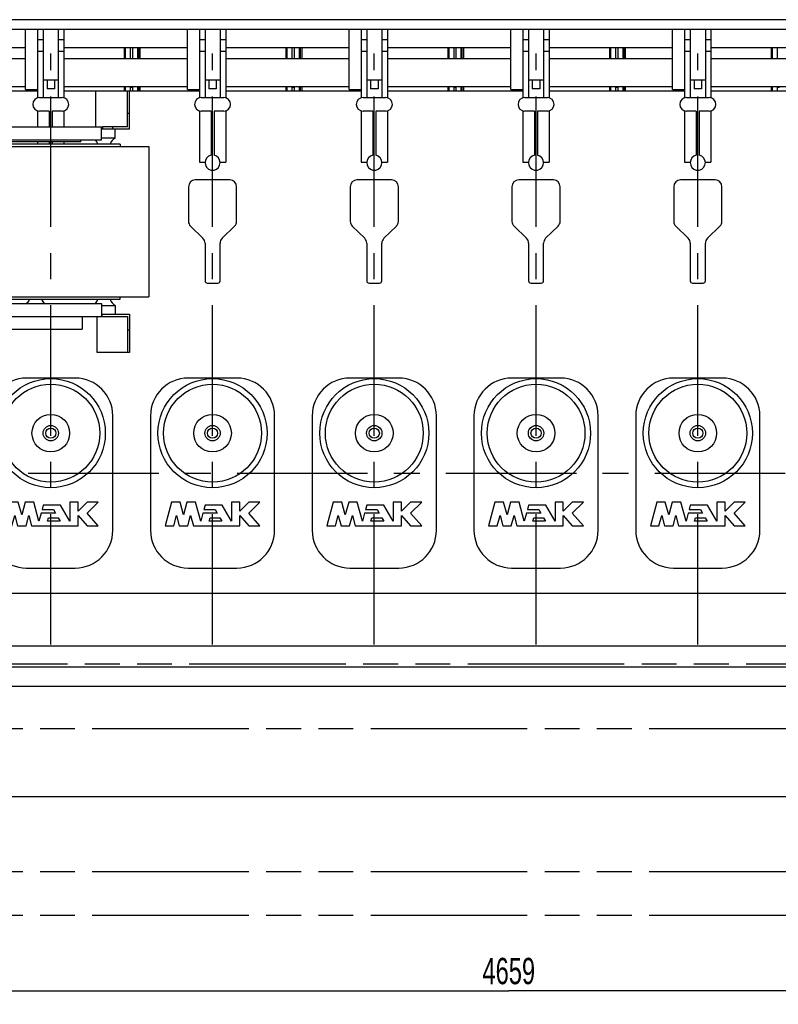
# Model space of a CAD drawing. Header units: millimetres. Extents: x 0 to 841, y 0 to 594.
# Tile 50 of 63: x 375 to 476, y 329 to 460. Entities that reach past the tile are written whole.
import ezdxf
from ezdxf.enums import TextEntityAlignment as Align

# ---------------------------------------------------------------- set-up
doc = ezdxf.new("R2010")
doc.units = ezdxf.units.MM
doc.header["$LTSCALE"] = 46.255
doc.linetypes.add('CENTER', pattern=[0.6, 0.375, -0.075, 0.075, -0.075])
doc.linetypes.add('PHANTOM', pattern=[0.8, 0.45, -0.05, 0.1, -0.05, 0.1, -0.05])
doc.layers.get('0').update_dxf_attribs({"linetype": 'CONTINUOUS'})
for name, color, linetype in [('25007_060000_TLKGS_KGS_V_ABL8', 7, 'CONTINUOUS'), ('25007_061000_TLKGS_KGS_V_ABL22', 7, 'CONTINUOUS'), ('25007_884500_27_SIMPLE1_T1_X_PBL89', 7, 'CONTINUOUS'), ('25007_884500_27_SIMPLE1_T2_X_PBL90', 7, 'CONTINUOUS'), ('25007_884500_27_SIMPLE1_T3_X_PBL84', 7, 'CONTINUOUS'), ('25007_884500_27_SIMPLE1_X_ABL83', 7, 'CONTINUOUS'), ('25097_000000_IMO-2_SKL_PBL93', 7, 'CONTINUOUS'), ('25097_000000_TLKGS_MARKETING_ABL3', 7, 'CONTINUOUS'), ('25097_030000_TLKGS_V_ABL4', 7, 'CONTINUOUS'), ('25097_100000_TLKGS_V_ABL38', 7, 'CONTINUOUS'), ('25097_111000_21_SIMPLE1_A_ABL65', 7, 'CONTINUOUS'), ('25097_111000_21_SIMPLE1_T1_A_PBL66', 7, 'CONTINUOUS'), ('25097_111000_21_SIMPLE1_T2_A_PBL102', 7, 'CONTINUOUS'), ('25097_111000_21_SIMPLE1_T2_A_PBL105', 7, 'CONTINUOUS'), ('25097_111000_21_SIMPLE1_T2_A_PBL108', 7, 'CONTINUOUS'), ('25097_111000_21_SIMPLE1_T2_A_PBL111', 7, 'CONTINUOUS'), ('25097_111000_21_SIMPLE1_T2_A_PBL112', 7, 'CONTINUOUS'), ('25097_111200_24_SIMPLE1_T5_X_PBL94', 7, 'CONTINUOUS'), ('25097_111200_24_SIMPLE1_T5_X_PBL95', 7, 'CONTINUOUS'), ('25097_111200_24_SIMPLE1_T5_X_PBL96', 7, 'CONTINUOUS'), ('25097_111200_24_SIMPLE1_T5_X_PBL97', 7, 'CONTINUOUS'), ('25097_111200_24_SIMPLE1_T5_X_PBL98', 7, 'CONTINUOUS'), ('25097_111200_24_SIMPLE1_X_ABL67', 7, 'CONTINUOUS'), ('25097_122000_01_SIMPLE1_D_ABL56', 7, 'CONTINUOUS'), ('25097_122000_01_SIMPLE1_T1_D_PBL57', 7, 'CONTINUOUS'), ('25097_122000_03_SIMPLE1_B_ABL39', 7, 'CONTINUOUS'), ('25097_122000_03_SIMPLE1_T1_B_PBL40', 7, 'CONTINUOUS'), ('25097_171000_21_SIMPLE1_A_ABL109', 7, 'CONTINUOUS'), ('25097_171000_21_SIMPLE1_T1_A_PBL110', 7, 'CONTINUOUS'), ('25097_700000_TLKGS_V_ABL5', 7, 'CONTINUOUS'), ('25097_727000_27_SIMPLE1_B_ABL6', 7, 'CONTINUOUS'), ('25097_727000_27_SIMPLE1_T1_B_PBL7', 7, 'CONTINUOUS'), ('25097_727200_01_SIMPLE1_T1_X_PBL92', 7, 'CONTINUOUS'), ('25097_727200_01_SIMPLE1_X_ABL91', 7, 'CONTINUOUS'), ('25097_800000_TLKGS_V_ABL85', 7, 'CONTINUOUS'), ('25097_832000_02_SIMPLE1_C_ABL86', 7, 'CONTINUOUS'), ('25097_832000_02_SIMPLE1_T1_C_PBL87', 7, 'CONTINUOUS'), ('new_view_1_VBL0', 7, 'CONTINUOUS')]:
    doc.layers.add(name, color=color, linetype=linetype)
doc.styles.get("Standard").update_dxf_attribs({"font": 'txt', "width": 0.6})
doc.dimstyles.new('DIMSTYLE_1', dxfattribs={"dimtxt": 3.5, "dimasz": 3.5, "dimexe": 1.8, "dimexo": 0, "dimgap": 0.875, "dimtad": 1, "dimlfac": 20, "dimdsep": 46, "dimtxsty": 'Standard', "dimblk": '_FILLED', "dimblk1": '_FILLED', "dimblk2": '_FILLED', "dimcen": 0.09, "dimadec": 0, "dimazin": 0, "dimtp": 2, "dimtm": 2, "dimtfac": 1, "dimtofl": 0, "dimtmove": 0, "dimatfit": 3, "dimldrblk": '_FILLED', "dimfxl": 1, "dimtolj": 1, "dimarcsym": 0})

# ---------------------------------------------------------------- blocks, each defined once
blk = doc.blocks.new('_FILLED')
at = {"color": 0, "linetype": 'ByBlock'}
blk.add_solid([(0, 0), (-1, 0.167), (-1, -0.167)], dxfattribs=at)
blk = doc.blocks.new('*D24')
at = {"color": 2, "linetype": 'Continuous'}
for p, q in [((323.9, 377), (323.9, 329.4)), ((556.85, 377), (556.85, 329.4)), ((323.9, 331.2), (440.375, 331.2)), ((556.85, 331.2), (440.375, 331.2))]:
    blk.add_line(p, q, dxfattribs=at)
at = {"color": 2, "linetype": 'Continuous', "xscale": 3.5, "yscale": 3.5, "zscale": 3.5, "rotation": 180}
blk.add_blockref('_FILLED', (323.9, 331.2), dxfattribs=at)
at = {"color": 2, "linetype": 'Continuous', "xscale": 3.5, "yscale": 3.5, "zscale": 3.5}
blk.add_blockref('_FILLED', (556.85, 331.2), dxfattribs=at)
at = {"color": 2, "linetype": 'Continuous', "width": 0.672619}
blk.add_text('4659', height=3.5, dxfattribs=at).set_placement((440.375, 332.075), align=Align.CENTER)
blk = doc.blocks.new('25097_727000_27_SIMPLE1_T1_B_PBL7', base_point=(409.47, 490.22))
at = {"layer": '25097_727000_27_SIMPLE1_T1_B_PBL7', "color": 7, "linetype": 'Continuous'}
for p, q in [((544.6, 460.25), (345.93, 460.25)), ((544.6, 458.95), (345.93, 458.95))]:
    blk.add_line(p, q, dxfattribs=at)
blk = doc.blocks.new('25097_727000_27_SIMPLE1_B_ABL6', base_point=(409.47, 490.22))
at = {"layer": '25097_727000_27_SIMPLE1_T1_B_PBL7'}
blk.add_blockref('25097_727000_27_SIMPLE1_T1_B_PBL7', (409.47, 490.22), dxfattribs=at)
blk = doc.blocks.new('25097_727200_01_SIMPLE1_T1_X_PBL92', base_point=(444, 449.6))
at = {"layer": '25097_727200_01_SIMPLE1_T1_X_PBL92', "color": 7, "linetype": 'Continuous'}
for p, q in [((356.25, 458.95), (356.25, 449.86)), ((357, 458.95), (357, 449.9)), ((359, 458.95), (359, 449.9)), ((359.75, 458.95), (359.75, 449.86)), ((377.75, 458.95), (377.75, 449.86)), ((378.5, 458.95), (378.5, 449.9)), ((380.5, 458.95), (380.5, 449.9)), ((381.25, 458.95), (381.25, 449.86)), ((399.25, 458.95), (399.25, 449.86)), ((400, 458.95), (400, 449.9)), ((402, 458.95), (402, 449.9)), ((402.75, 458.95), (402.75, 449.86)), ((420.75, 458.95), (420.75, 449.86)), ((421.5, 458.95), (421.5, 449.9)), ((423.5, 458.95), (423.5, 449.9)), ((424.25, 458.95), (424.25, 449.86)), ((442.25, 458.95), (442.25, 449.86)), ((443, 458.95), (443, 449.9)), ((445, 458.95), (445, 449.9)), ((445.75, 458.95), (445.75, 449.86)), ((463.75, 458.95), (463.75, 449.86)), ((464.5, 458.95), (464.5, 449.9)), ((466.5, 458.95), (466.5, 449.9)), ((467.25, 458.95), (467.25, 449.86)), ((485.25, 458.95), (485.25, 449.86)), ((486, 458.95), (486, 449.9)), ((488, 458.95), (488, 449.9)), ((488.75, 458.95), (488.75, 449.86)), ((506.75, 458.95), (506.75, 449.86)), ((507.5, 458.95), (507.5, 449.9)), ((509.5, 458.95), (509.5, 449.9)), ((510.25, 458.95), (510.25, 449.86)), ((528.25, 458.95), (528.25, 449.86)), ((529, 458.95), (529, 449.9)), ((531, 458.95), (531, 449.9)), ((531.75, 458.95), (531.75, 449.86)), ((356.25, 457.63), (357, 457.63)), ((359, 457.63), (359.75, 457.63)), ((377.75, 457.63), (378.5, 457.63)), ((380.5, 457.63), (381.25, 457.63)), ((399.25, 457.63), (400, 457.63)), ((402, 457.63), (402.75, 457.63)), ((420.75, 457.63), (421.5, 457.63)), ((423.5, 457.63), (424.25, 457.63)), ((442.25, 457.63), (443, 457.63)), ((445, 457.63), (445.75, 457.63)), ((463.75, 457.63), (464.5, 457.63)), ((466.5, 457.63), (467.25, 457.63)), ((485.25, 457.63), (486, 457.63)), ((488, 457.63), (488.75, 457.63)), ((506.75, 457.63), (507.5, 457.63)), ((509.5, 457.63), (510.25, 457.63)), ((528.25, 457.63), (529, 457.63)), ((531, 457.63), (531.75, 457.63)), ((356.25, 456.08), (357, 456.08)), ((359, 456.08), (359.75, 456.08)), ((377.75, 456.08), (378.5, 456.08)), ((380.5, 456.08), (381.25, 456.08)), ((399.25, 456.08), (400, 456.08)), ((402, 456.08), (402.75, 456.08)), ((420.75, 456.08), (421.5, 456.08)), ((423.5, 456.08), (424.25, 456.08)), ((442.25, 456.08), (443, 456.08)), ((445, 456.08), (445.75, 456.08)), ((463.75, 456.08), (464.5, 456.08)), ((466.5, 456.08), (467.25, 456.08)), ((485.25, 456.08), (486, 456.08)), ((488, 456.08), (488.75, 456.08)), ((506.75, 456.08), (507.5, 456.08)), ((509.5, 456.08), (510.25, 456.08)), ((528.25, 456.08), (529, 456.08)), ((531, 456.08), (531.75, 456.08)), ((357, 452.25), (359, 452.25)), ((357.5, 452.25), (357.5, 451.05)), ((358.5, 452.25), (358.5, 451.05)), ((378.5, 452.25), (380.5, 452.25)), ((379, 452.25), (379, 451.05)), ((380, 452.25), (380, 451.05)), ((400, 452.25), (402, 452.25)), ((400.5, 452.25), (400.5, 451.05)), ((401.5, 452.25), (401.5, 451.05)), ((421.5, 452.25), (423.5, 452.25)), ((422, 452.25), (422, 451.05)), ((423, 452.25), (423, 451.05)), ((443, 452.25), (445, 452.25)), ((443.5, 452.25), (443.5, 451.05)), ((444.5, 452.25), (444.5, 451.05)), ((464.5, 452.25), (466.5, 452.25)), ((465, 452.25), (465, 451.05)), ((466, 452.25), (466, 451.05)), ((486, 452.25), (488, 452.25)), ((486.5, 452.25), (486.5, 451.05)), ((487.5, 452.25), (487.5, 451.05)), ((507.5, 452.25), (509.5, 452.25)), ((508, 452.25), (508, 451.05)), ((509, 452.25), (509, 451.05)), ((529, 452.25), (531, 452.25)), ((529.5, 452.25), (529.5, 451.05)), ((530.5, 452.25), (530.5, 451.05)), ((358.5, 451.05), (357.5, 451.05)), ((380, 451.05), (379, 451.05)), ((401.5, 451.05), (400.5, 451.05)), ((423, 451.05), (422, 451.05)), ((444.5, 451.05), (443.5, 451.05)), ((466, 451.05), (465, 451.05)), ((487.5, 451.05), (486.5, 451.05)), ((509, 451.05), (508, 451.05)), ((530.5, 451.05), (529.5, 451.05)), ((356.5, 449.9), (359.5, 449.9)), ((378, 449.9), (381, 449.9)), ((399.5, 449.9), (402.5, 449.9)), ((421, 449.9), (424, 449.9)), ((442.5, 449.9), (445.5, 449.9)), ((464, 449.9), (467, 449.9)), ((485.5, 449.9), (488.5, 449.9)), ((507, 449.9), (510, 449.9)), ((528.5, 449.9), (531.5, 449.9)), ((356.25, 448.14), (356.25, 446)), ((357.8, 448.1), (356.5, 448.1)), ((357.8, 448.1), (357.8, 446)), ((358.2, 448.1), (358.2, 446)), ((359.5, 448.1), (358.2, 448.1)), ((359.75, 448.14), (359.75, 446)), ((377.75, 448.14), (377.75, 446)), ((379.3, 448.1), (378, 448.1)), ((379.3, 448.1), (379.3, 446)), ((379.7, 448.1), (379.7, 446)), ((381, 448.1), (379.7, 448.1)), ((381.25, 448.14), (381.25, 446)), ((399.25, 448.14), (399.25, 441.33)), ((400.8, 448.1), (399.5, 448.1)), ((400.8, 448.1), (400.8, 442.23)), ((401.2, 448.1), (401.2, 442.23)), ((402.5, 448.1), (401.2, 448.1)), ((402.75, 448.14), (402.75, 441.33)), ((420.75, 448.14), (420.75, 441.33)), ((422.3, 448.1), (421, 448.1)), ((422.3, 448.1), (422.3, 442.23)), ((424, 448.1), (422.7, 448.1)), ((422.7, 448.1), (422.7, 442.23)), ((424.25, 448.14), (424.25, 441.33)), ((442.25, 448.14), (442.25, 441.33)), ((443.8, 448.1), (442.5, 448.1)), ((443.8, 448.1), (443.8, 442.23)), ((445.5, 448.1), (444.2, 448.1)), ((444.2, 448.1), (444.2, 442.23)), ((445.75, 448.14), (445.75, 441.33)), ((463.75, 448.14), (463.75, 441.33)), ((465.3, 448.1), (464, 448.1)), ((465.3, 448.1), (465.3, 442.23)), ((467, 448.1), (465.7, 448.1)), ((465.7, 448.1), (465.7, 442.23)), ((467.25, 448.14), (467.25, 441.33)), ((485.25, 448.14), (485.25, 441.33)), ((486.8, 448.1), (485.5, 448.1)), ((486.8, 448.1), (486.8, 442.23)), ((488.5, 448.1), (487.2, 448.1)), ((487.2, 448.1), (487.2, 442.23)), ((488.75, 448.14), (488.75, 441.33)), ((506.75, 448.14), (506.75, 446)), ((508.3, 448.1), (507, 448.1)), ((508.3, 448.1), (508.3, 446)), ((510, 448.1), (508.7, 448.1)), ((508.7, 448.1), (508.7, 446)), ((510.25, 448.14), (510.25, 446)), ((528.25, 448.14), (528.25, 446)), ((529.8, 448.1), (528.5, 448.1)), ((529.8, 448.1), (529.8, 446)), ((531.5, 448.1), (530.2, 448.1)), ((530.2, 448.1), (530.2, 446)), ((531.75, 448.14), (531.75, 446)), ((356.25, 444.25), (356.25, 443.7)), ((357.8, 444), (357.8, 443.7)), ((358.2, 444), (358.2, 443.7)), ((359.75, 444), (359.75, 443.7)), ((377.75, 444), (377.75, 443.7)), ((379.3, 444), (379.3, 443.7)), ((379.7, 444), (379.7, 443.7)), ((381.25, 444), (381.25, 443.7)), ((506.75, 444), (506.75, 443.7)), ((508.3, 444), (508.3, 443.7)), ((508.7, 444), (508.7, 443.7)), ((510.25, 444), (510.25, 443.7)), ((528.25, 444), (528.25, 443.7)), ((529.8, 444), (529.8, 443.7)), ((530.2, 444), (530.2, 443.7)), ((531.75, 444), (531.75, 443.7)), ((399.25, 441.33), (400, 441.33)), ((402, 441.33), (402.75, 441.33)), ((420.75, 441.33), (421.5, 441.33)), ((423.5, 441.33), (424.25, 441.33)), ((442.25, 441.33), (443, 441.33)), ((445, 441.33), (445.75, 441.33)), ((463.75, 441.33), (464.5, 441.33)), ((466.5, 441.33), (467.25, 441.33)), ((485.25, 441.33), (486, 441.33)), ((488, 441.33), (488.75, 441.33)), ((400.8, 440.27), (400.8, 440.25)), ((400.8, 440.25), (401.2, 440.25)), ((401.2, 440.27), (401.2, 440.25)), ((422.3, 440.27), (422.3, 440.25)), ((422.3, 440.25), (422.7, 440.25)), ((422.7, 440.27), (422.7, 440.25)), ((443.8, 440.27), (443.8, 440.25)), ((443.8, 440.25), (444.2, 440.25)), ((444.2, 440.27), (444.2, 440.25)), ((465.3, 440.27), (465.3, 440.25)), ((465.3, 440.25), (465.7, 440.25)), ((465.7, 440.27), (465.7, 440.25)), ((486.8, 440.27), (486.8, 440.25)), ((486.8, 440.25), (487.2, 440.25)), ((487.2, 440.27), (487.2, 440.25))]:
    blk.add_line(p, q, dxfattribs=at)
for centre, radius, start, end in [((356.5, 449), 0.9, 90, 270), ((359.5, 449), 0.9, 270, 90), ((378, 449), 0.9, 90, 270), ((381, 449), 0.9, 270, 90), ((399.5, 449), 0.9, 90, 270), ((402.5, 449), 0.9, 270, 90), ((421, 449), 0.9, 90, 270), ((424, 449), 0.9, 270, 90), ((442.5, 449), 0.9, 90, 270), ((445.5, 449), 0.9, 270, 90), ((464, 449), 0.9, 90, 270), ((467, 449), 0.9, 270, 90), ((485.5, 449), 0.9, 90, 270), ((488.5, 449), 0.9, 270, 90), ((507, 449), 0.9, 90, 270), ((510, 449), 0.9, 270, 90), ((528.5, 449), 0.9, 90, 270), ((531.5, 449), 0.9, 270, 90), ((401, 441.25), 1, 101.537, 258.463), ((401, 441.25), 1, 281.537, 78.463), ((422.5, 441.25), 1, 101.537, 258.463), ((422.5, 441.25), 1, 281.537, 78.463), ((444, 441.25), 1, 101.537, 258.463), ((444, 441.25), 1, 281.537, 78.463), ((465.5, 441.25), 1, 101.537, 258.463), ((465.5, 441.25), 1, 281.537, 78.463), ((487, 441.25), 1, 101.537, 258.463), ((487, 441.25), 1, 281.537, 78.463)]:
    blk.add_arc(centre, radius, start, end, dxfattribs=at)
blk = doc.blocks.new('25097_727200_01_SIMPLE1_X_ABL91', base_point=(444, 449.600125))
at = {"layer": '25097_727200_01_SIMPLE1_T1_X_PBL92'}
blk.add_blockref('25097_727200_01_SIMPLE1_T1_X_PBL92', (444, 449.600125), dxfattribs=at)
blk = doc.blocks.new('25097_700000_TLKGS_V_ABL5', base_point=(409.47, 480.87))
at = {"layer": '25097_727000_27_SIMPLE1_B_ABL6'}
blk.add_blockref('25097_727000_27_SIMPLE1_B_ABL6', (409.47, 490.22), dxfattribs=at)
at = {"layer": '25097_727200_01_SIMPLE1_X_ABL91'}
blk.add_blockref('25097_727200_01_SIMPLE1_X_ABL91', (444, 449.6), dxfattribs=at)
blk = doc.blocks.new('25097_122000_03_SIMPLE1_T1_B_PBL40', base_point=(440.38, 358.73))
at = {"layer": '25097_122000_03_SIMPLE1_T1_B_PBL40', "color": 8, "linetype": 'PHANTOM'}
for p, q in [((323.9, 374.65), (556.85, 374.65)), ((553.85, 366.02), (331.25, 366.02)), ((553.85, 347), (331.25, 347)), ((553.85, 341.2), (331.25, 341.2))]:
    blk.add_line(p, q, dxfattribs=at)
blk = doc.blocks.new('25097_122000_03_SIMPLE1_B_ABL39', base_point=(440.375, 358.725))
at = {"layer": '25097_122000_03_SIMPLE1_T1_B_PBL40'}
blk.add_blockref('25097_122000_03_SIMPLE1_T1_B_PBL40', (440.375, 358.725), dxfattribs=at)
blk = doc.blocks.new('25097_122000_01_SIMPLE1_T1_D_PBL57', base_point=(440.38, 366.98))
at = {"layer": '25097_122000_01_SIMPLE1_T1_D_PBL57', "color": 7, "linetype": 'Continuous'}
for p, q in [((556.85, 374.2), (323.9, 374.2)), ((554.25, 371.65), (330.85, 371.65)), ((554.25, 356.95), (330.85, 356.95))]:
    blk.add_line(p, q, dxfattribs=at)
blk = doc.blocks.new('25097_122000_01_SIMPLE1_D_ABL56', base_point=(440.375, 366.975))
at = {"layer": '25097_122000_01_SIMPLE1_T1_D_PBL57'}
blk.add_blockref('25097_122000_01_SIMPLE1_T1_D_PBL57', (440.375, 366.975), dxfattribs=at)
blk = doc.blocks.new('25097_111000_21_SIMPLE1_T1_A_PBL66', base_point=(440.88, 413.88))
at = {"layer": '25097_111000_21_SIMPLE1_T1_A_PBL66', "color": 7, "linetype": 'Continuous'}
for p, q in [((377.75, 450.75), (359.75, 450.75)), ((385.48, 450.75), (381.25, 450.75)), ((399.25, 450.75), (389.98, 450.75)), ((420.75, 450.75), (402.75, 450.75)), ((442.25, 450.75), (424.25, 450.75)), ((463.75, 450.75), (445.75, 450.75)), ((485.25, 450.75), (467.25, 450.75)), ((403.3, 438.95), (398.7, 438.95)), ((424.8, 438.95), (420.2, 438.95)), ((446.3, 438.95), (441.7, 438.95)), ((467.8, 438.95), (463.2, 438.95)), ((397.8, 438.05), (397.8, 433.45)), ((404.2, 433.45), (404.2, 438.05)), ((419.3, 438.05), (419.3, 433.45)), ((425.7, 433.45), (425.7, 438.05)), ((440.8, 438.05), (440.8, 433.45)), ((447.2, 433.45), (447.2, 438.05)), ((462.3, 438.05), (462.3, 433.45)), ((468.7, 433.45), (468.7, 438.05)), ((398.07, 432.8), (399.73, 431.2)), ((402.27, 431.2), (403.93, 432.8)), ((419.57, 432.8), (421.23, 431.2)), ((423.77, 431.2), (425.43, 432.8)), ((441.07, 432.8), (442.73, 431.2)), ((445.27, 431.2), (446.93, 432.8)), ((462.57, 432.8), (464.23, 431.2)), ((466.77, 431.2), (468.43, 432.8)), ((400, 430.55), (400, 425.55)), ((402, 425.55), (402, 430.55)), ((421.5, 430.55), (421.5, 425.55)), ((423.5, 425.55), (423.5, 430.55)), ((443, 430.55), (443, 425.55)), ((445, 425.55), (445, 430.55)), ((464.5, 430.55), (464.5, 425.55)), ((466.5, 425.55), (466.5, 430.55)), ((400.3, 425.25), (401.7, 425.25)), ((421.8, 425.25), (423.2, 425.25)), ((443.3, 425.25), (444.7, 425.25)), ((464.8, 425.25), (466.2, 425.25)), ((554.85, 384), (326, 384)), ((554.85, 377), (326, 377))]:
    blk.add_line(p, q, dxfattribs=at)
for centre, radius, start, end in [((398.7, 438.05), 0.9, 90, 180), ((403.3, 438.05), 0.9, 0, 90), ((420.2, 438.05), 0.9, 90, 180), ((424.8, 438.05), 0.9, 0, 90), ((441.7, 438.05), 0.9, 90, 180), ((446.3, 438.05), 0.9, 0, 90), ((463.2, 438.05), 0.9, 90, 180), ((467.8, 438.05), 0.9, 0, 90), ((398.7, 433.45), 0.9, 180, 225.7957), ((403.3, 433.45), 0.9, 314.2043, 360), ((420.2, 433.45), 0.9, 180, 225.7957), ((424.8, 433.45), 0.9, 314.2043, 360), ((441.7, 433.45), 0.9, 180, 225.7957), ((446.3, 433.45), 0.9, 314.2043, 360), ((463.2, 433.45), 0.9, 180, 225.7957), ((467.8, 433.45), 0.9, 314.2043, 360), ((399.1, 430.55), 0.9, 0, 45.7957), ((402.9, 430.55), 0.9, 134.2043, 180), ((420.6, 430.55), 0.9, 0, 45.7957), ((424.4, 430.55), 0.9, 134.2043, 180), ((442.1, 430.55), 0.9, 0, 45.7957), ((445.9, 430.55), 0.9, 134.2043, 180), ((463.6, 430.55), 0.9, 0, 45.7957), ((467.4, 430.55), 0.9, 134.2043, 180), ((400.3, 425.55), 0.3, 180, 270), ((401.7, 425.55), 0.3, 270, 360), ((421.8, 425.55), 0.3, 180, 270), ((423.2, 425.55), 0.3, 270, 360), ((443.3, 425.55), 0.3, 180, 270), ((444.7, 425.55), 0.3, 270, 360), ((464.8, 425.55), 0.3, 180, 270), ((466.2, 425.55), 0.3, 270, 360)]:
    blk.add_arc(centre, radius, start, end, dxfattribs=at)
blk = doc.blocks.new('25097_111000_21_SIMPLE1_T2_A_PBL102', base_point=(379.45, 453.65))
at = {"layer": '25097_111000_21_SIMPLE1_T2_A_PBL102', "color": 7, "linetype": 'Continuous'}
for p, q in [((368.85, 456.55), (368.85, 455.11)), ((369.56, 455.11), (369.56, 456.55)), ((369.7, 455.11), (369.7, 456.55)), ((369.9, 455.11), (369.9, 456.55)), ((389.3, 455.11), (389.3, 456.55)), ((389.44, 455.11), (389.44, 456.55)), ((390.05, 456.55), (390.05, 455.11)), ((368.85, 451.36), (368.85, 450.75)), ((369.56, 450.75), (369.56, 451.36)), ((369.7, 450.75), (369.7, 451.36)), ((369.9, 450.75), (369.9, 451.36)), ((389.3, 450.75), (389.3, 451.36)), ((389.44, 450.75), (389.44, 451.36)), ((390.05, 451.36), (390.05, 450.75))]:
    blk.add_line(p, q, dxfattribs=at)
blk = doc.blocks.new('25097_111000_21_SIMPLE1_T2_A_PBL105', base_point=(400.95, 453.65))
at = {"layer": '25097_111000_21_SIMPLE1_T2_A_PBL105', "color": 7, "linetype": 'Continuous'}
for p, q in [((390.35, 456.55), (390.35, 455.11)), ((391.06, 455.11), (391.06, 456.55)), ((391.2, 455.11), (391.2, 456.55)), ((391.4, 455.11), (391.4, 456.55)), ((410.8, 455.11), (410.8, 456.55)), ((410.94, 455.11), (410.94, 456.55)), ((411.55, 456.55), (411.55, 455.11)), ((390.35, 451.36), (390.35, 450.75)), ((391.06, 450.75), (391.06, 451.36)), ((391.2, 450.75), (391.2, 451.36)), ((391.4, 450.75), (391.4, 451.36)), ((410.8, 450.75), (410.8, 451.36)), ((410.94, 450.75), (410.94, 451.36)), ((411.55, 451.36), (411.55, 450.75))]:
    blk.add_line(p, q, dxfattribs=at)
blk = doc.blocks.new('25097_111000_21_SIMPLE1_T2_A_PBL108', base_point=(422.45, 453.65))
at = {"layer": '25097_111000_21_SIMPLE1_T2_A_PBL108', "color": 7, "linetype": 'Continuous'}
for p, q in [((411.85, 456.55), (411.85, 455.11)), ((412.56, 455.11), (412.56, 456.55)), ((412.7, 455.11), (412.7, 456.55)), ((412.9, 455.11), (412.9, 456.55)), ((432.3, 455.11), (432.3, 456.55)), ((432.44, 455.11), (432.44, 456.55)), ((433.05, 456.55), (433.05, 455.11)), ((411.85, 451.36), (411.85, 450.75)), ((412.56, 450.75), (412.56, 451.36)), ((412.7, 450.75), (412.7, 451.36)), ((412.9, 450.75), (412.9, 451.36)), ((432.3, 450.75), (432.3, 451.36)), ((432.44, 450.75), (432.44, 451.36)), ((433.05, 451.36), (433.05, 450.75))]:
    blk.add_line(p, q, dxfattribs=at)
blk = doc.blocks.new('25097_111000_21_SIMPLE1_T2_A_PBL111', base_point=(443.95, 453.65))
at = {"layer": '25097_111000_21_SIMPLE1_T2_A_PBL111', "color": 7, "linetype": 'Continuous'}
for p, q in [((433.35, 456.55), (433.35, 455.11)), ((434.06, 455.11), (434.06, 456.55)), ((434.2, 455.11), (434.2, 456.55)), ((434.4, 455.11), (434.4, 456.55)), ((453.8, 455.11), (453.8, 456.55)), ((453.94, 455.11), (453.94, 456.55)), ((454.55, 456.55), (454.55, 455.11)), ((433.35, 451.36), (433.35, 450.75)), ((434.06, 450.75), (434.06, 451.36)), ((434.2, 450.75), (434.2, 451.36)), ((434.4, 450.75), (434.4, 451.36)), ((453.8, 450.75), (453.8, 451.36)), ((453.94, 450.75), (453.94, 451.36)), ((454.55, 451.36), (454.55, 450.75))]:
    blk.add_line(p, q, dxfattribs=at)
blk = doc.blocks.new('25097_111000_21_SIMPLE1_T2_A_PBL112', base_point=(465.45, 453.65))
at = {"layer": '25097_111000_21_SIMPLE1_T2_A_PBL112', "color": 7, "linetype": 'Continuous'}
for p, q in [((454.85, 456.55), (454.85, 455.11)), ((455.56, 455.11), (455.56, 456.55)), ((455.7, 455.11), (455.7, 456.55)), ((455.9, 455.11), (455.9, 456.55)), ((475.3, 455.11), (475.3, 456.55)), ((475.44, 455.11), (475.44, 456.55)), ((476.05, 456.55), (476.05, 455.11)), ((454.85, 451.36), (454.85, 450.75)), ((455.56, 450.75), (455.56, 451.36)), ((455.7, 450.75), (455.7, 451.36)), ((455.9, 450.75), (455.9, 451.36)), ((475.3, 450.75), (475.3, 451.36)), ((475.44, 450.75), (475.44, 451.36)), ((476.05, 451.36), (476.05, 450.75))]:
    blk.add_line(p, q, dxfattribs=at)
blk = doc.blocks.new('25097_111000_21_SIMPLE1_A_ABL65', base_point=(440.88, 417.98))
at = {"layer": '25097_111000_21_SIMPLE1_T1_A_PBL66'}
blk.add_blockref('25097_111000_21_SIMPLE1_T1_A_PBL66', (440.88, 413.88), dxfattribs=at)
at = {"layer": '25097_111000_21_SIMPLE1_T2_A_PBL102'}
blk.add_blockref('25097_111000_21_SIMPLE1_T2_A_PBL102', (379.45, 453.65), dxfattribs=at)
at = {"layer": '25097_111000_21_SIMPLE1_T2_A_PBL105'}
blk.add_blockref('25097_111000_21_SIMPLE1_T2_A_PBL105', (400.95, 453.65), dxfattribs=at)
at = {"layer": '25097_111000_21_SIMPLE1_T2_A_PBL108'}
blk.add_blockref('25097_111000_21_SIMPLE1_T2_A_PBL108', (422.45, 453.65), dxfattribs=at)
at = {"layer": '25097_111000_21_SIMPLE1_T2_A_PBL111'}
blk.add_blockref('25097_111000_21_SIMPLE1_T2_A_PBL111', (443.95, 453.65), dxfattribs=at)
at = {"layer": '25097_111000_21_SIMPLE1_T2_A_PBL112'}
blk.add_blockref('25097_111000_21_SIMPLE1_T2_A_PBL112', (465.45, 453.65), dxfattribs=at)
blk = doc.blocks.new('25097_111200_24_SIMPLE1_T5_X_PBL94', base_point=(379.5, 400))
at = {"layer": '25097_111200_24_SIMPLE1_T5_X_PBL94', "color": 7, "linetype": 'Continuous'}
for p, q in [((382.75, 412.62), (376.25, 412.62)), ((371.25, 407.62), (371.25, 392.38)), ((387.75, 392.38), (387.75, 407.62)), ((374.04, 396.15), (373.2, 393)), ((375.18, 396.15), (374.04, 396.15)), ((375.64, 394.43), (375.18, 396.15)), ((376.1, 396.15), (375.64, 394.43)), ((377.24, 396.15), (376.1, 396.15)), ((377.93, 393.6), (377.24, 396.15)), ((378.5, 395.74), (378.34, 395.14)), ((380.78, 395.74), (378.5, 395.74)), ((382.02, 393.6), (380.78, 395.74)), ((383.12, 396.15), (382.02, 396.15)), ((382.02, 396.15), (382.02, 393.6)), ((383.12, 394.95), (383.12, 396.15)), ((384.32, 396.15), (383.12, 394.95)), ((385.8, 396.15), (384.32, 396.15)), ((384.32, 394.67), (385.8, 396.15)), ((374.34, 393), (374.71, 394.38)), ((374.71, 394.38), (375.08, 393)), ((376.21, 393), (376.58, 394.38)), ((376.58, 394.38), (376.95, 393)), ((378.21, 394.67), (377.93, 393.6)), ((380.13, 394.67), (378.21, 394.67)), ((378.34, 395.14), (379.86, 395.14)), ((379.06, 393.6), (379.19, 394.07)), ((379.19, 394.07), (380.48, 394.07)), ((379.86, 395.14), (380.13, 394.67)), ((380.48, 394.07), (380.75, 393.6)), ((383.12, 394.35), (384.32, 393)), ((383.12, 393), (383.12, 394.35)), ((385.8, 393), (384.32, 394.67)), ((373.2, 393), (374.34, 393)), ((375.08, 393), (376.21, 393)), ((376.95, 393), (383.12, 393)), ((380.75, 393.6), (379.06, 393.6)), ((384.32, 393), (385.8, 393)), ((376.25, 387.38), (382.75, 387.38))]:
    blk.add_line(p, q, dxfattribs=at)
for radius in [7.25, 6.5, 2.5, 1.02, 0.675]:
    blk.add_circle((379.5, 405.3), radius, dxfattribs=at)
for centre, start, end in [((376.25, 407.62), 90, 180), ((382.75, 407.62), 0, 90), ((376.25, 392.38), 180, 270), ((382.75, 392.38), 270, 360)]:
    blk.add_arc(centre, 5, start, end, dxfattribs=at)
blk = doc.blocks.new('25097_111200_24_SIMPLE1_T5_X_PBL95', base_point=(401, 400))
at = {"layer": '25097_111200_24_SIMPLE1_T5_X_PBL95', "color": 7, "linetype": 'Continuous'}
for p, q in [((404.25, 412.62), (397.75, 412.62)), ((392.75, 407.62), (392.75, 392.38)), ((409.25, 392.38), (409.25, 407.62)), ((395.54, 396.15), (394.7, 393)), ((396.68, 396.15), (395.54, 396.15)), ((397.14, 394.43), (396.68, 396.15)), ((397.6, 396.15), (397.14, 394.43)), ((398.74, 396.15), (397.6, 396.15)), ((399.43, 393.6), (398.74, 396.15)), ((400, 395.74), (399.84, 395.14)), ((402.28, 395.74), (400, 395.74)), ((403.52, 393.6), (402.28, 395.74)), ((404.62, 396.15), (403.52, 396.15)), ((403.52, 396.15), (403.52, 393.6)), ((404.62, 394.95), (404.62, 396.15)), ((405.82, 396.15), (404.62, 394.95)), ((407.3, 396.15), (405.82, 396.15)), ((405.82, 394.67), (407.3, 396.15)), ((395.84, 393), (396.21, 394.38)), ((396.21, 394.38), (396.58, 393)), ((397.71, 393), (398.08, 394.38)), ((398.08, 394.38), (398.45, 393)), ((399.71, 394.67), (399.43, 393.6)), ((401.63, 394.67), (399.71, 394.67)), ((399.84, 395.14), (401.36, 395.14)), ((400.56, 393.6), (400.69, 394.07)), ((400.69, 394.07), (401.98, 394.07)), ((401.36, 395.14), (401.63, 394.67)), ((401.98, 394.07), (402.25, 393.6)), ((404.62, 394.35), (405.82, 393)), ((404.62, 393), (404.62, 394.35)), ((407.3, 393), (405.82, 394.67)), ((394.7, 393), (395.84, 393)), ((396.58, 393), (397.71, 393)), ((398.45, 393), (404.62, 393)), ((402.25, 393.6), (400.56, 393.6)), ((405.82, 393), (407.3, 393)), ((397.75, 387.38), (404.25, 387.38))]:
    blk.add_line(p, q, dxfattribs=at)
for radius in [7.25, 6.5, 2.5, 1.02, 0.675]:
    blk.add_circle((401, 405.3), radius, dxfattribs=at)
for centre, start, end in [((397.75, 407.62), 90, 180), ((404.25, 407.62), 0, 90), ((397.75, 392.38), 180, 270), ((404.25, 392.38), 270, 360)]:
    blk.add_arc(centre, 5, start, end, dxfattribs=at)
blk = doc.blocks.new('25097_111200_24_SIMPLE1_T5_X_PBL96', base_point=(422.5, 400))
at = {"layer": '25097_111200_24_SIMPLE1_T5_X_PBL96', "color": 7, "linetype": 'Continuous'}
for p, q in [((425.75, 412.62), (419.25, 412.62)), ((414.25, 407.62), (414.25, 392.38)), ((430.75, 392.38), (430.75, 407.62)), ((417.04, 396.15), (416.2, 393)), ((418.18, 396.15), (417.04, 396.15)), ((418.64, 394.43), (418.18, 396.15)), ((419.1, 396.15), (418.64, 394.43)), ((420.24, 396.15), (419.1, 396.15)), ((420.93, 393.6), (420.24, 396.15)), ((421.5, 395.74), (421.34, 395.14)), ((423.78, 395.74), (421.5, 395.74)), ((425.02, 393.6), (423.78, 395.74)), ((426.12, 396.15), (425.02, 396.15)), ((425.02, 396.15), (425.02, 393.6)), ((426.12, 394.95), (426.12, 396.15)), ((427.32, 396.15), (426.12, 394.95)), ((428.8, 396.15), (427.32, 396.15)), ((427.32, 394.67), (428.8, 396.15)), ((417.34, 393), (417.71, 394.38)), ((417.71, 394.38), (418.08, 393)), ((419.21, 393), (419.58, 394.38)), ((419.58, 394.38), (419.95, 393)), ((421.21, 394.67), (420.93, 393.6)), ((423.13, 394.67), (421.21, 394.67)), ((421.34, 395.14), (422.86, 395.14)), ((422.06, 393.6), (422.19, 394.07)), ((422.19, 394.07), (423.48, 394.07)), ((422.86, 395.14), (423.13, 394.67)), ((423.48, 394.07), (423.75, 393.6)), ((426.12, 394.35), (427.32, 393)), ((426.12, 393), (426.12, 394.35)), ((428.8, 393), (427.32, 394.67)), ((416.2, 393), (417.34, 393)), ((418.08, 393), (419.21, 393)), ((419.95, 393), (426.12, 393)), ((423.75, 393.6), (422.06, 393.6)), ((427.32, 393), (428.8, 393)), ((419.25, 387.38), (425.75, 387.38))]:
    blk.add_line(p, q, dxfattribs=at)
for radius in [7.25, 6.5, 2.5, 1.02, 0.675]:
    blk.add_circle((422.5, 405.3), radius, dxfattribs=at)
for centre, start, end in [((419.25, 407.62), 90, 180), ((425.75, 407.62), 0, 90), ((419.25, 392.38), 180, 270), ((425.75, 392.38), 270, 360)]:
    blk.add_arc(centre, 5, start, end, dxfattribs=at)
blk = doc.blocks.new('25097_111200_24_SIMPLE1_T5_X_PBL97', base_point=(444, 400))
at = {"layer": '25097_111200_24_SIMPLE1_T5_X_PBL97', "color": 7, "linetype": 'Continuous'}
for p, q in [((447.25, 412.62), (440.75, 412.62)), ((435.75, 407.62), (435.75, 392.38)), ((452.25, 392.38), (452.25, 407.62)), ((438.54, 396.15), (437.7, 393)), ((439.68, 396.15), (438.54, 396.15)), ((440.14, 394.43), (439.68, 396.15)), ((440.6, 396.15), (440.14, 394.43)), ((441.74, 396.15), (440.6, 396.15)), ((442.43, 393.6), (441.74, 396.15)), ((443, 395.74), (442.84, 395.14)), ((445.28, 395.74), (443, 395.74)), ((446.52, 393.6), (445.28, 395.74)), ((447.62, 396.15), (446.52, 396.15)), ((446.52, 396.15), (446.52, 393.6)), ((447.62, 394.95), (447.62, 396.15)), ((448.82, 396.15), (447.62, 394.95)), ((450.3, 396.15), (448.82, 396.15)), ((448.82, 394.67), (450.3, 396.15)), ((438.84, 393), (439.21, 394.38)), ((439.21, 394.38), (439.58, 393)), ((440.71, 393), (441.08, 394.38)), ((441.08, 394.38), (441.45, 393)), ((442.71, 394.67), (442.43, 393.6)), ((444.63, 394.67), (442.71, 394.67)), ((442.84, 395.14), (444.36, 395.14)), ((443.56, 393.6), (443.69, 394.07)), ((443.69, 394.07), (444.98, 394.07)), ((444.36, 395.14), (444.63, 394.67)), ((444.98, 394.07), (445.25, 393.6)), ((447.62, 394.35), (448.82, 393)), ((447.62, 393), (447.62, 394.35)), ((450.3, 393), (448.82, 394.67)), ((437.7, 393), (438.84, 393)), ((439.58, 393), (440.71, 393)), ((441.45, 393), (447.62, 393)), ((445.25, 393.6), (443.56, 393.6)), ((448.82, 393), (450.3, 393)), ((440.75, 387.38), (447.25, 387.38))]:
    blk.add_line(p, q, dxfattribs=at)
for radius in [7.25, 6.5, 2.5, 1.02, 0.675]:
    blk.add_circle((444, 405.3), radius, dxfattribs=at)
for centre, start, end in [((440.75, 407.62), 90, 180), ((447.25, 407.62), 0, 90), ((440.75, 392.38), 180, 270), ((447.25, 392.38), 270, 360)]:
    blk.add_arc(centre, 5, start, end, dxfattribs=at)
blk = doc.blocks.new('25097_111200_24_SIMPLE1_T5_X_PBL98', base_point=(465.5, 400))
at = {"layer": '25097_111200_24_SIMPLE1_T5_X_PBL98', "color": 7, "linetype": 'Continuous'}
for p, q in [((468.75, 412.62), (462.25, 412.62)), ((457.25, 407.62), (457.25, 392.38)), ((473.75, 392.38), (473.75, 407.62)), ((460.04, 396.15), (459.2, 393)), ((461.18, 396.15), (460.04, 396.15)), ((461.64, 394.43), (461.18, 396.15)), ((462.1, 396.15), (461.64, 394.43)), ((463.24, 396.15), (462.1, 396.15)), ((463.93, 393.6), (463.24, 396.15)), ((464.5, 395.74), (464.34, 395.14)), ((466.78, 395.74), (464.5, 395.74)), ((468.02, 393.6), (466.78, 395.74)), ((469.12, 396.15), (468.02, 396.15)), ((468.02, 396.15), (468.02, 393.6)), ((469.12, 394.95), (469.12, 396.15)), ((470.32, 396.15), (469.12, 394.95)), ((471.8, 396.15), (470.32, 396.15)), ((470.32, 394.67), (471.8, 396.15)), ((460.34, 393), (460.71, 394.38)), ((460.71, 394.38), (461.08, 393)), ((462.21, 393), (462.58, 394.38)), ((462.58, 394.38), (462.95, 393)), ((464.21, 394.67), (463.93, 393.6)), ((466.13, 394.67), (464.21, 394.67)), ((464.34, 395.14), (465.86, 395.14)), ((465.06, 393.6), (465.19, 394.07)), ((465.19, 394.07), (466.48, 394.07)), ((465.86, 395.14), (466.13, 394.67)), ((466.48, 394.07), (466.75, 393.6)), ((469.12, 394.35), (470.32, 393)), ((469.12, 393), (469.12, 394.35)), ((471.8, 393), (470.32, 394.67)), ((459.2, 393), (460.34, 393)), ((461.08, 393), (462.21, 393)), ((462.95, 393), (469.12, 393)), ((466.75, 393.6), (465.06, 393.6)), ((470.32, 393), (471.8, 393)), ((462.25, 387.38), (468.75, 387.38))]:
    blk.add_line(p, q, dxfattribs=at)
for radius in [7.25, 6.5, 2.5, 1.02, 0.675]:
    blk.add_circle((465.5, 405.3), radius, dxfattribs=at)
for centre, start, end in [((462.25, 407.62), 90, 180), ((468.75, 407.62), 0, 90), ((462.25, 392.38), 180, 270), ((468.75, 392.38), 270, 360)]:
    blk.add_arc(centre, 5, start, end, dxfattribs=at)
blk = doc.blocks.new('25097_111200_24_SIMPLE1_X_ABL67', base_point=(432.25, 399.69))
at = {"layer": '25097_111200_24_SIMPLE1_T5_X_PBL94'}
blk.add_blockref('25097_111200_24_SIMPLE1_T5_X_PBL94', (379.5, 400), dxfattribs=at)
at = {"layer": '25097_111200_24_SIMPLE1_T5_X_PBL95'}
blk.add_blockref('25097_111200_24_SIMPLE1_T5_X_PBL95', (401, 400), dxfattribs=at)
at = {"layer": '25097_111200_24_SIMPLE1_T5_X_PBL96'}
blk.add_blockref('25097_111200_24_SIMPLE1_T5_X_PBL96', (422.5, 400), dxfattribs=at)
at = {"layer": '25097_111200_24_SIMPLE1_T5_X_PBL97'}
blk.add_blockref('25097_111200_24_SIMPLE1_T5_X_PBL97', (444, 400), dxfattribs=at)
at = {"layer": '25097_111200_24_SIMPLE1_T5_X_PBL98'}
blk.add_blockref('25097_111200_24_SIMPLE1_T5_X_PBL98', (465.5, 400), dxfattribs=at)
blk = doc.blocks.new('25097_171000_21_SIMPLE1_T1_A_PBL110', base_point=(455.02, 454.85))
at = {"layer": '25097_171000_21_SIMPLE1_T1_A_PBL110', "color": 7, "linetype": 'Continuous'}
for p, q in [((540.92, 450.9), (540.92, 458.95)), ((541.08, 450.9), (541.08, 458.95)), ((541.27, 458.95), (541.27, 450.95)), ((541.35, 458.95), (541.35, 450.9)), ((368.85, 451.25), (368.55, 451.25)), ((390.35, 451.25), (390.05, 451.25)), ((411.85, 451.25), (411.55, 451.25)), ((433.35, 451.25), (433.05, 451.25)), ((454.85, 451.25), (454.55, 451.25)), ((476.35, 451.25), (476.05, 451.25)), ((497.85, 451.25), (497.55, 451.25)), ((519.35, 451.25), (519.05, 451.25)), ((540.55, 450.9), (541.5, 450.9)), ((541.35, 451.2), (541.27, 451.2)), ((541.35, 450.95), (541.27, 450.95)), ((541.5, 450.75), (541.5, 450.9))]:
    blk.add_line(p, q, dxfattribs=at)
blk = doc.blocks.new('25097_171000_21_SIMPLE1_A_ABL109', base_point=(455.02, 454.85))
at = {"layer": '25097_171000_21_SIMPLE1_T1_A_PBL110'}
blk.add_blockref('25097_171000_21_SIMPLE1_T1_A_PBL110', (455.02, 454.85), dxfattribs=at)
blk = doc.blocks.new('25097_100000_TLKGS_V_ABL38', base_point=(440.38, 399.7))
at = {"layer": '25097_111000_21_SIMPLE1_A_ABL65'}
blk.add_blockref('25097_111000_21_SIMPLE1_A_ABL65', (440.88, 417.98), dxfattribs=at)
at = {"layer": '25097_111200_24_SIMPLE1_X_ABL67'}
blk.add_blockref('25097_111200_24_SIMPLE1_X_ABL67', (432.25, 399.69), dxfattribs=at)
at = {"layer": '25097_122000_01_SIMPLE1_D_ABL56'}
blk.add_blockref('25097_122000_01_SIMPLE1_D_ABL56', (440.38, 366.98), dxfattribs=at)
at = {"layer": '25097_122000_03_SIMPLE1_B_ABL39'}
blk.add_blockref('25097_122000_03_SIMPLE1_B_ABL39', (440.38, 358.73), dxfattribs=at)
at = {"layer": '25097_171000_21_SIMPLE1_A_ABL109'}
blk.add_blockref('25097_171000_21_SIMPLE1_A_ABL109', (455.02, 454.85), dxfattribs=at)
blk = doc.blocks.new('25097_832000_02_SIMPLE1_T1_C_PBL87', base_point=(440.48, 454.95))
at = {"layer": '25097_832000_02_SIMPLE1_T1_C_PBL87', "color": 7, "linetype": 'Continuous'}
for p, q in [((347.6, 455.87), (347.6, 458.95)), ((348.35, 458.95), (348.35, 455.87)), ((354.65, 450.95), (354.65, 458.95)), ((376.15, 450.95), (376.15, 458.95)), ((397.65, 450.95), (397.65, 458.95)), ((419.15, 450.95), (419.15, 458.95)), ((440.65, 450.95), (440.65, 458.95)), ((462.15, 450.95), (462.15, 458.95)), ((483.65, 450.95), (483.65, 458.95)), ((505.15, 450.95), (505.15, 458.95)), ((526.65, 450.95), (526.65, 458.95)), ((532.1, 458.95), (532.1, 456.55)), ((532.1, 458.8), (533.35, 458.8)), ((533.35, 458.95), (533.35, 458.8)), ((348.35, 456.55), (354.65, 456.55)), ((359.75, 456.55), (376.15, 456.55)), ((381.25, 456.55), (397.65, 456.55)), ((402.75, 456.55), (419.15, 456.55)), ((424.25, 456.55), (440.65, 456.55)), ((445.75, 456.55), (462.15, 456.55)), ((467.25, 456.55), (483.65, 456.55)), ((488.75, 456.55), (505.15, 456.55)), ((510.25, 456.55), (526.65, 456.55)), ((531.75, 456.55), (532.1, 456.55)), ((348.88, 455.1), (354.65, 455.1)), ((359.75, 455.1), (376.15, 455.1)), ((381.25, 455.1), (397.65, 455.1)), ((402.75, 455.1), (419.15, 455.1)), ((424.25, 455.1), (440.65, 455.1)), ((445.75, 455.1), (462.15, 455.1)), ((467.25, 455.1), (483.65, 455.1)), ((488.75, 455.1), (505.15, 455.1)), ((510.25, 455.1), (526.65, 455.1)), ((531.75, 455.1), (532.1, 455.1)), ((532.1, 455.1), (532.1, 451.36)), ((348.88, 451.36), (354.65, 451.36)), ((354.65, 450.95), (356.25, 450.95)), ((359.75, 451.36), (376.15, 451.36)), ((376.15, 450.95), (377.75, 450.95)), ((381.25, 451.36), (397.65, 451.36)), ((397.65, 450.95), (399.25, 450.95)), ((402.75, 451.36), (419.15, 451.36)), ((419.15, 450.95), (420.75, 450.95)), ((424.25, 451.36), (440.65, 451.36)), ((440.65, 450.95), (442.25, 450.95)), ((445.75, 451.36), (462.15, 451.36)), ((462.15, 450.95), (463.75, 450.95)), ((467.25, 451.36), (483.65, 451.36)), ((483.65, 450.95), (485.25, 450.95)), ((488.75, 451.36), (505.15, 451.36)), ((505.15, 450.95), (506.75, 450.95)), ((510.25, 451.36), (526.65, 451.36)), ((526.65, 450.95), (528.25, 450.95)), ((531.75, 451.36), (532.1, 451.36))]:
    blk.add_line(p, q, dxfattribs=at)
blk = doc.blocks.new('25097_832000_02_SIMPLE1_C_ABL86', base_point=(440.48, 454.95))
at = {"layer": '25097_832000_02_SIMPLE1_T1_C_PBL87'}
blk.add_blockref('25097_832000_02_SIMPLE1_T1_C_PBL87', (440.48, 454.95), dxfattribs=at)
blk = doc.blocks.new('25097_800000_TLKGS_V_ABL85', base_point=(440.48, 454.95))
at = {"layer": '25097_832000_02_SIMPLE1_C_ABL86'}
blk.add_blockref('25097_832000_02_SIMPLE1_C_ABL86', (440.48, 454.95), dxfattribs=at)
blk = doc.blocks.new('25097_030000_TLKGS_V_ABL4', base_point=(415.59, 430.97))
at = {"layer": '25097_100000_TLKGS_V_ABL38'}
blk.add_blockref('25097_100000_TLKGS_V_ABL38', (440.38, 399.7), dxfattribs=at)
at = {"layer": '25097_700000_TLKGS_V_ABL5'}
blk.add_blockref('25097_700000_TLKGS_V_ABL5', (409.47, 480.87), dxfattribs=at)
at = {"layer": '25097_800000_TLKGS_V_ABL85'}
blk.add_blockref('25097_800000_TLKGS_V_ABL85', (440.48, 454.95), dxfattribs=at)
blk = doc.blocks.new('25007_884500_27_SIMPLE1_T3_X_PBL84', base_point=(369.975, 433.4))
at = {"layer": '25007_884500_27_SIMPLE1_T3_X_PBL84', "color": 7, "linetype": 'Continuous'}
for p, q in [((347.4125, 443.4), (347.4125, 423.4)), ((347.4125, 443.4), (392.5375, 443.4)), ((392.5375, 443.4), (392.5375, 423.4)), ((347.4125, 423.4), (392.5375, 423.4))]:
    blk.add_line(p, q, dxfattribs=at)
blk = doc.blocks.new('25007_884500_27_SIMPLE1_T1_X_PBL89', base_point=(369.98, 419.8))
at = {"layer": '25007_884500_27_SIMPLE1_T1_X_PBL89', "color": 7, "linetype": 'Continuous'}
for p, q in [((351.23, 423.1), (351.23, 423.4)), ((351.23, 423.1), (388.73, 423.1)), ((388.73, 423.1), (388.73, 423.4)), ((351.88, 422.28), (351.88, 421.1)), ((351.88, 422.28), (353.73, 422.28)), ((353.73, 422.55), (353.73, 420.8)), ((353.73, 422.55), (386.23, 422.55)), ((386.23, 422.55), (386.23, 420.8)), ((386.23, 422.28), (388.07, 422.28)), ((388.07, 422.28), (388.07, 421.1)), ((349.98, 416), (349.98, 421.1)), ((349.98, 421.1), (353.66, 421.1)), ((350.27, 420.8), (350.27, 416)), ((350.27, 420.8), (353.66, 420.8)), ((353.66, 421.1), (353.66, 420.8)), ((353.66, 421.1), (353.73, 421.1)), ((353.66, 420.8), (386.29, 420.8)), ((354.27, 416), (354.27, 420.8)), ((356.27, 420.8), (356.27, 419.1)), ((383.68, 420.8), (383.68, 419.1)), ((385.68, 416), (385.68, 420.8)), ((386.23, 421.1), (386.29, 421.1)), ((386.29, 421.1), (389.98, 421.1)), ((386.29, 421.1), (386.29, 420.8)), ((386.29, 420.8), (389.68, 420.8)), ((389.68, 420.8), (389.68, 416)), ((389.98, 421.1), (389.98, 416)), ((349.98, 419), (350.27, 419)), ((356.27, 419.1), (383.68, 419.1)), ((389.98, 419), (389.68, 419)), ((349.98, 416), (350.27, 416)), ((350.27, 416), (354.27, 416)), ((389.68, 416), (385.68, 416)), ((389.98, 416), (389.68, 416))]:
    blk.add_line(p, q, dxfattribs=at)
for centre, start, end in [((351.16, 423.6), 298.4343, 340.5301), ((351.16, 423.6), 298.4343, 340.5301), ((355.59, 423.6), 199.4699, 226.2424), ((355.59, 423.6), 199.4699, 224.6555), ((360.26, 423.6), 313.7576, 340.5301), ((360.26, 423.6), 315.3445, 340.5301), ((364.69, 423.6), 199.4699, 226.2424), ((364.69, 423.6), 199.4699, 224.6555), ((375.26, 423.6), 313.7576, 340.5301), ((375.26, 423.6), 315.3445, 340.5301), ((379.69, 423.6), 199.4699, 226.2424), ((379.69, 423.6), 199.4699, 224.6555), ((384.36, 423.6), 313.7576, 340.5301), ((384.36, 423.6), 315.3445, 340.5301), ((388.79, 423.6), 199.4699, 241.5657), ((388.79, 423.6), 199.4699, 241.5657)]:
    blk.add_arc(centre, 1.5, start, end, dxfattribs=at)
blk = doc.blocks.new('25007_884500_27_SIMPLE1_T2_X_PBL90', base_point=(369.98, 446.98))
at = {"layer": '25007_884500_27_SIMPLE1_T2_X_PBL90', "color": 7, "linetype": 'Continuous'}
for p, q in [((349.98, 445.7), (349.98, 450.75)), ((350.27, 450.75), (349.98, 450.75)), ((350.27, 446), (350.27, 450.75)), ((350.27, 450.75), (354.48, 450.75)), ((354.48, 446), (354.48, 450.75)), ((385.48, 446), (385.48, 450.75)), ((389.98, 450.75), (385.48, 450.75)), ((389.68, 446), (389.68, 450.75)), ((389.98, 445.7), (389.98, 450.75)), ((350.27, 447.8), (349.98, 447.8)), ((389.98, 447.8), (389.68, 447.8)), ((353.53, 445.7), (349.98, 445.7)), ((353.53, 446), (350.27, 446)), ((351.88, 444.52), (351.88, 445.7)), ((352.23, 445.7), (352.23, 446)), ((353.53, 445.7), (353.53, 446)), ((353.53, 446), (386.42, 446)), ((353.73, 445.7), (353.53, 445.7)), ((353.73, 444.25), (353.73, 446)), ((386.23, 444.25), (386.23, 446)), ((386.42, 445.7), (386.23, 445.7)), ((386.42, 445.7), (386.42, 446)), ((389.68, 446), (386.42, 446)), ((389.98, 445.7), (386.42, 445.7)), ((387.73, 445.7), (387.73, 446)), ((388.07, 444.52), (388.07, 445.7)), ((351.23, 443.7), (351.23, 443.4)), ((388.73, 443.7), (351.23, 443.7)), ((353.73, 444.52), (351.88, 444.52)), ((386.23, 444.25), (353.73, 444.25)), ((356.48, 444), (356.48, 444.25)), ((369.02, 444), (356.48, 444)), ((383.48, 444), (370.93, 444)), ((383.48, 444), (383.48, 444.25)), ((388.07, 444.52), (386.23, 444.52)), ((388.73, 443.7), (388.73, 443.4))]:
    blk.add_line(p, q, dxfattribs=at)
for centre, start, end in [((351.16, 443.2), 19.4699, 61.5657), ((351.16, 443.2), 19.4699, 61.5657), ((355.59, 443.2), 133.7576, 160.5301), ((355.59, 443.2), 135.3445, 160.5301), ((367.76, 443.2), 19.4699, 46.2424), ((367.76, 443.2), 19.4699, 44.6555), ((372.19, 443.2), 133.7576, 160.5301), ((372.19, 443.2), 135.3445, 160.5301), ((384.36, 443.2), 19.4699, 46.2424), ((384.36, 443.2), 19.4699, 44.6555), ((388.79, 443.2), 118.4343, 160.5301), ((388.79, 443.2), 118.4343, 160.5301)]:
    blk.add_arc(centre, 1.5, start, end, dxfattribs=at)
blk = doc.blocks.new('25007_884500_27_SIMPLE1_X_ABL83', base_point=(369.98, 433.38))
at = {"layer": '25007_884500_27_SIMPLE1_T1_X_PBL89'}
blk.add_blockref('25007_884500_27_SIMPLE1_T1_X_PBL89', (369.98, 419.8), dxfattribs=at)
at = {"layer": '25007_884500_27_SIMPLE1_T2_X_PBL90'}
blk.add_blockref('25007_884500_27_SIMPLE1_T2_X_PBL90', (369.98, 446.98), dxfattribs=at)
at = {"layer": '25007_884500_27_SIMPLE1_T3_X_PBL84'}
blk.add_blockref('25007_884500_27_SIMPLE1_T3_X_PBL84', (369.98, 433.4), dxfattribs=at)
blk = doc.blocks.new('25007_061000_TLKGS_KGS_V_ABL22', base_point=(346.94, 400.8))
at = {"layer": '25007_884500_27_SIMPLE1_X_ABL83'}
blk.add_blockref('25007_884500_27_SIMPLE1_X_ABL83', (369.98, 433.38), dxfattribs=at)
blk = doc.blocks.new('25007_060000_TLKGS_KGS_V_ABL8', base_point=(321.47, 430.15))
at = {"layer": '25007_061000_TLKGS_KGS_V_ABL22'}
blk.add_blockref('25007_061000_TLKGS_KGS_V_ABL22', (346.94, 400.8), dxfattribs=at)
blk = doc.blocks.new('25097_000000_TLKGS_MARKETING_ABL3', base_point=(407, 430.34))
at = {"layer": '25007_060000_TLKGS_KGS_V_ABL8'}
blk.add_blockref('25007_060000_TLKGS_KGS_V_ABL8', (321.47, 430.15), dxfattribs=at)
at = {"layer": '25097_030000_TLKGS_V_ABL4'}
blk.add_blockref('25097_030000_TLKGS_V_ABL4', (415.59, 430.97), dxfattribs=at)
blk = doc.blocks.new('25097_000000_IMO-2_SKL_PBL93', base_point=(444.4, 416.48))
at = {"layer": '25097_000000_IMO-2_SKL_PBL93', "color": 2, "linetype": 'CENTER'}
for p, q in [((379.5, 377.2), (379.5, 455.75)), ((401, 377.2), (401, 455.75)), ((422.5, 377.2), (422.5, 455.75)), ((444, 377.2), (444, 455.75)), ((465.5, 377.2), (465.5, 455.75)), ((321, 400), (567.8, 400))]:
    blk.add_line(p, q, dxfattribs=at)
blk = doc.blocks.new('NEW_VIEW_1_VBL0', base_point=(409.1, 435.17))
at = {"layer": '25097_000000_IMO-2_SKL_PBL93'}
blk.add_blockref('25097_000000_IMO-2_SKL_PBL93', (444.4, 416.48), dxfattribs=at)
at = {"layer": '25097_000000_TLKGS_MARKETING_ABL3'}
blk.add_blockref('25097_000000_TLKGS_MARKETING_ABL3', (407, 430.34), dxfattribs=at)

msp = doc.modelspace()

# ---------------------------------------------------------------- block references
at = {"layer": 'new_view_1_VBL0'}
msp.add_blockref('NEW_VIEW_1_VBL0', (409.10185, 435.17105), dxfattribs=at)

# ---------------------------------------------------------------- dimensions: what is measured, and where the dimension line sits
at = {"color": 2, "linetype": 'Continuous'}
dim = msp.add_linear_dim(base=(323.9, 331.2), p1=(556.85, 377), p2=(323.9, 377), angle=180, dimstyle='DIMSTYLE_1', dxfattribs=at)
dim.commit()
dim.dimension.update_dxf_attribs({"geometry": '*D24', "text_midpoint": (440.04165, 331.2), "dimtype": 160})

doc.saveas('drawing.dxf')
